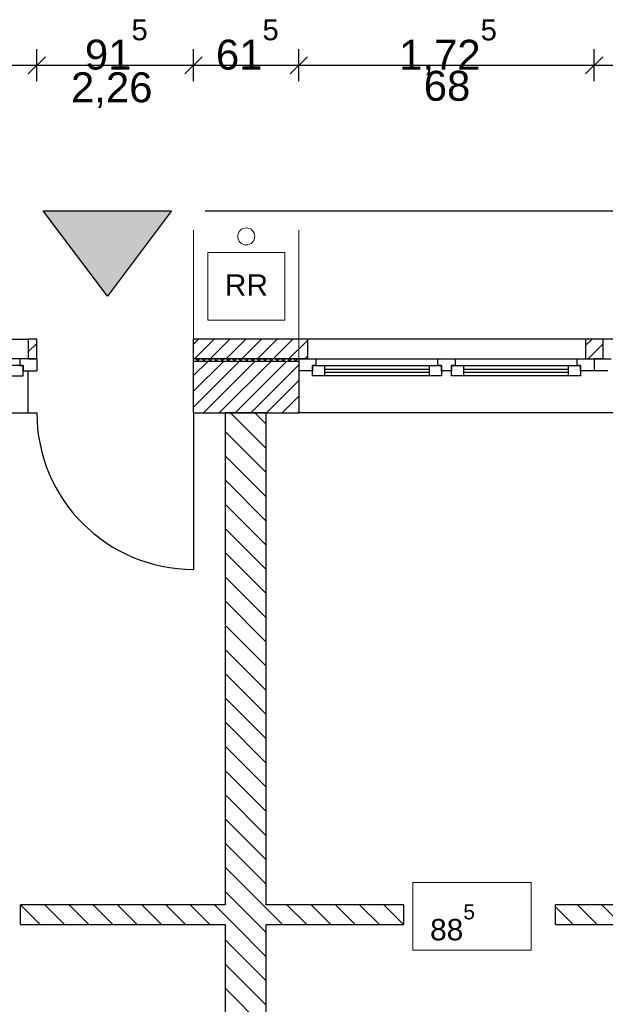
# Model space of a CAD drawing. Extents: x -73 to 183, y -4 to 85.
# Tile 39 of 98: x -27.72 to -24.3, y 37.74 to 43.49. Entities that reach past the tile are written whole.
import ezdxf

# ---------------------------------------------------------------- set-up
doc = ezdxf.new("R2010")
doc.units = 0
doc.header["$MEASUREMENT"] = 0
for name, pattern in [('Strichlinie', [0.005644, 0.002822, -0.002822]), ('Strichpunktlinie', [0.006703, 0.003528, -0.001764, 0, -0.001411]), ('Wipeout_Contour', [1, 0, -1])]:
    doc.linetypes.add(name, pattern=pattern)
for name, color, linetype in [('0._EG_2_0', 7, 'Continuous'), ('0._EG_2_A_1 Sanitär', 7, 'Continuous'), ('0._EG_2_P_BM_AUSSEN', 7, 'Continuous'), ('0._EG_2_P_ZE_ACHSEN', 7, 'Continuous'), ('0._EG_2_P_ZE_SYMBOL', 7, 'Continuous'), ('0._EG_2_P_ZE_TEXT', 7, 'Continuous'), ('0._EG_2_R_NT_DACH', 7, 'Continuous'), ('0._EG_2_R_NT_INNENWAND', 7, 'Continuous'), ('0._EG_2_R_NT_TREPPE', 7, 'Continuous'), ('0._EG_2_R_TR_AUSSENWAND', 7, 'Continuous'), ('0._EG_2_R_TR_INNENWAND', 7, 'Continuous')]:
    doc.layers.add(name, color=color, linetype=linetype)
doc.styles.add('ERSTELLTER_STIL_1', font='ARIAL.TTF')
pattern_1 = [(45, (0, 0), (-0.04596194, 0.04596194), [])]
pattern_2 = [(135, (0, 0), (0.07071068, 0.07071068), [])]

# ---------------------------------------------------------------- blocks, each defined once
blk = doc.blocks.new('*X2', base_point=(-44.6515, -8.996))
at = {"layer": '0._EG_2_R_TR_AUSSENWAND', "linetype": 'Continuous', "ltscale": 1000}
for p, q in [((-26.702, 41.5088), (-26.7037, 41.5081)), ((-26.7002, 41.5092), (-26.702, 41.5088)), ((-26.6983, 41.5095), (-26.7002, 41.5092)), ((-26.6964, 41.5096), (-26.6983, 41.5095)), ((-26.6945, 41.5095), (-26.6964, 41.5096)), ((-26.6927, 41.5092), (-26.6945, 41.5095)), ((-26.6909, 41.5088), (-26.6927, 41.5092)), ((-26.6891, 41.5081), (-26.6909, 41.5088)), ((-26.6874, 41.5072), (-26.6891, 41.5081)), ((-26.6859, 41.5062), (-26.6874, 41.5072)), ((-26.6844, 41.505), (-26.6859, 41.5062)), ((-26.6831, 41.5037), (-26.6844, 41.505)), ((-26.6819, 41.5022), (-26.6831, 41.5037)), ((-26.6809, 41.5006), (-26.6819, 41.5022)), ((-26.6801, 41.4989), (-26.6809, 41.5006)), ((-26.6794, 41.4972), (-26.6801, 41.4989)), ((-26.6789, 41.4953), (-26.6794, 41.4972)), ((-26.6789, 41.495), (-26.6789, 41.4953)), ((-26.6782, 41.4953), (-26.6783, 41.495)), ((-26.6777, 41.4972), (-26.6782, 41.4953)), ((-26.6771, 41.4989), (-26.6777, 41.4972)), ((-26.6762, 41.5006), (-26.6771, 41.4989)), ((-26.6752, 41.5022), (-26.6762, 41.5006)), ((-26.6741, 41.5037), (-26.6752, 41.5022)), ((-26.6727, 41.505), (-26.6741, 41.5037)), ((-26.6713, 41.5062), (-26.6727, 41.505)), ((-26.6697, 41.5072), (-26.6713, 41.5062)), ((-26.668, 41.5081), (-26.6697, 41.5072)), ((-26.6663, 41.5088), (-26.668, 41.5081)), ((-26.6645, 41.5092), (-26.6663, 41.5088)), ((-26.6626, 41.5095), (-26.6645, 41.5092)), ((-26.6607, 41.5096), (-26.6626, 41.5095)), ((-26.6588, 41.5095), (-26.6607, 41.5096)), ((-26.657, 41.5092), (-26.6588, 41.5095)), ((-26.6552, 41.5088), (-26.657, 41.5092)), ((-26.6534, 41.5081), (-26.6552, 41.5088)), ((-26.6517, 41.5072), (-26.6534, 41.5081)), ((-26.6502, 41.5062), (-26.6517, 41.5072)), ((-26.6487, 41.505), (-26.6502, 41.5062)), ((-26.6474, 41.5037), (-26.6487, 41.505)), ((-26.6462, 41.5022), (-26.6474, 41.5037)), ((-26.6452, 41.5006), (-26.6462, 41.5022)), ((-26.6443, 41.4989), (-26.6452, 41.5006)), ((-26.6437, 41.4972), (-26.6443, 41.4989)), ((-26.6432, 41.4953), (-26.6437, 41.4972)), ((-26.6432, 41.495), (-26.6432, 41.4953)), ((-26.6425, 41.4953), (-26.6426, 41.495)), ((-26.642, 41.4972), (-26.6425, 41.4953)), ((-26.6414, 41.4989), (-26.642, 41.4972)), ((-26.6405, 41.5006), (-26.6414, 41.4989)), ((-26.6395, 41.5022), (-26.6405, 41.5006)), ((-26.6383, 41.5037), (-26.6395, 41.5022)), ((-26.637, 41.505), (-26.6383, 41.5037)), ((-26.6356, 41.5062), (-26.637, 41.505)), ((-26.634, 41.5072), (-26.6356, 41.5062)), ((-26.6323, 41.5081), (-26.634, 41.5072)), ((-26.6306, 41.5088), (-26.6323, 41.5081)), ((-26.6287, 41.5092), (-26.6306, 41.5088)), ((-26.6269, 41.5095), (-26.6287, 41.5092)), ((-26.625, 41.5096), (-26.6269, 41.5095)), ((-26.6231, 41.5095), (-26.625, 41.5096)), ((-26.6213, 41.5092), (-26.6231, 41.5095)), ((-26.6194, 41.5088), (-26.6213, 41.5092)), ((-26.6177, 41.5081), (-26.6194, 41.5088)), ((-26.616, 41.5072), (-26.6177, 41.5081)), ((-26.6144, 41.5062), (-26.616, 41.5072)), ((-26.613, 41.505), (-26.6144, 41.5062)), ((-26.6117, 41.5037), (-26.613, 41.505)), ((-26.6105, 41.5022), (-26.6117, 41.5037)), ((-26.6095, 41.5006), (-26.6105, 41.5022)), ((-26.6086, 41.4989), (-26.6095, 41.5006)), ((-26.608, 41.4972), (-26.6086, 41.4989)), ((-26.6075, 41.4953), (-26.608, 41.4972)), ((-26.6074, 41.495), (-26.6075, 41.4953)), ((-26.6063, 41.4972), (-26.6068, 41.4953)), ((-26.6068, 41.4953), (-26.6068, 41.495)), ((-26.6057, 41.4989), (-26.6063, 41.4972)), ((-26.6048, 41.5006), (-26.6057, 41.4989)), ((-26.6038, 41.5022), (-26.6048, 41.5006)), ((-26.6026, 41.5037), (-26.6038, 41.5022)), ((-26.6013, 41.505), (-26.6026, 41.5037)), ((-26.5998, 41.5062), (-26.6013, 41.505)), ((-26.5983, 41.5072), (-26.5998, 41.5062)), ((-26.5966, 41.5081), (-26.5983, 41.5072)), ((-26.5948, 41.5088), (-26.5966, 41.5081)), ((-26.593, 41.5092), (-26.5948, 41.5088)), ((-26.5912, 41.5095), (-26.593, 41.5092)), ((-26.5893, 41.5096), (-26.5912, 41.5095)), ((-26.5874, 41.5095), (-26.5893, 41.5096)), ((-26.5855, 41.5092), (-26.5874, 41.5095)), ((-26.5837, 41.5088), (-26.5855, 41.5092)), ((-26.582, 41.5081), (-26.5837, 41.5088)), ((-26.5803, 41.5072), (-26.582, 41.5081)), ((-26.5787, 41.5062), (-26.5803, 41.5072)), ((-26.5773, 41.505), (-26.5787, 41.5062)), ((-26.5759, 41.5037), (-26.5773, 41.505)), ((-26.5748, 41.5022), (-26.5759, 41.5037)), ((-26.5738, 41.5006), (-26.5748, 41.5022)), ((-26.5729, 41.4989), (-26.5738, 41.5006)), ((-26.5723, 41.4972), (-26.5729, 41.4989)), ((-26.5718, 41.4953), (-26.5723, 41.4972)), ((-26.5717, 41.495), (-26.5718, 41.4953)), ((-26.5706, 41.4972), (-26.5711, 41.4953)), ((-26.5711, 41.4953), (-26.5711, 41.495)), ((-26.5699, 41.4989), (-26.5706, 41.4972)), ((-26.5691, 41.5006), (-26.5699, 41.4989)), ((-26.5681, 41.5022), (-26.5691, 41.5006)), ((-26.5669, 41.5037), (-26.5681, 41.5022)), ((-26.5656, 41.505), (-26.5669, 41.5037)), ((-26.5641, 41.5062), (-26.5656, 41.505)), ((-26.5626, 41.5072), (-26.5641, 41.5062)), ((-26.5609, 41.5081), (-26.5626, 41.5072)), ((-26.5591, 41.5088), (-26.5609, 41.5081)), ((-26.5573, 41.5092), (-26.5591, 41.5088)), ((-26.5555, 41.5095), (-26.5573, 41.5092)), ((-26.5536, 41.5096), (-26.5555, 41.5095)), ((-26.5517, 41.5095), (-26.5536, 41.5096)), ((-26.5498, 41.5092), (-26.5517, 41.5095)), ((-26.548, 41.5088), (-26.5498, 41.5092)), ((-26.5463, 41.5081), (-26.548, 41.5088)), ((-26.5446, 41.5072), (-26.5463, 41.5081)), ((-26.543, 41.5062), (-26.5446, 41.5072)), ((-26.5416, 41.505), (-26.543, 41.5062)), ((-26.5402, 41.5037), (-26.5416, 41.505)), ((-26.5391, 41.5022), (-26.5402, 41.5037)), ((-26.538, 41.5006), (-26.5391, 41.5022)), ((-26.5372, 41.4989), (-26.538, 41.5006)), ((-26.5365, 41.4972), (-26.5372, 41.4989)), ((-26.5361, 41.4953), (-26.5365, 41.4972)), ((-26.536, 41.495), (-26.5361, 41.4953)), ((-26.5349, 41.4972), (-26.5354, 41.4953)), ((-26.5354, 41.4953), (-26.5354, 41.495)), ((-26.5342, 41.4989), (-26.5349, 41.4972)), ((-26.5334, 41.5006), (-26.5342, 41.4989)), ((-26.5324, 41.5022), (-26.5334, 41.5006)), ((-26.5312, 41.5037), (-26.5324, 41.5022)), ((-26.5299, 41.505), (-26.5312, 41.5037)), ((-26.5284, 41.5062), (-26.5299, 41.505)), ((-26.5268, 41.5072), (-26.5284, 41.5062)), ((-26.5252, 41.5081), (-26.5268, 41.5072)), ((-26.5234, 41.5088), (-26.5252, 41.5081)), ((-26.5216, 41.5092), (-26.5234, 41.5088)), ((-26.5197, 41.5095), (-26.5216, 41.5092)), ((-26.5179, 41.5096), (-26.5197, 41.5095)), ((-26.516, 41.5095), (-26.5179, 41.5096)), ((-26.5141, 41.5092), (-26.516, 41.5095)), ((-26.5123, 41.5088), (-26.5141, 41.5092)), ((-26.5105, 41.5081), (-26.5123, 41.5088)), ((-26.5089, 41.5072), (-26.5105, 41.5081)), ((-26.5073, 41.5062), (-26.5089, 41.5072)), ((-26.5058, 41.505), (-26.5073, 41.5062)), ((-26.5045, 41.5037), (-26.5058, 41.505)), ((-26.5033, 41.5022), (-26.5045, 41.5037)), ((-26.5023, 41.5006), (-26.5033, 41.5022)), ((-26.5015, 41.4989), (-26.5023, 41.5006)), ((-26.5008, 41.4972), (-26.5015, 41.4989)), ((-26.5004, 41.4953), (-26.5008, 41.4972)), ((-26.5003, 41.495), (-26.5004, 41.4953)), ((-26.4996, 41.4953), (-26.4997, 41.495)), ((-26.4992, 41.4972), (-26.4996, 41.4953)), ((-26.4985, 41.4989), (-26.4992, 41.4972)), ((-26.4977, 41.5006), (-26.4985, 41.4989)), ((-26.4967, 41.5022), (-26.4977, 41.5006)), ((-26.4955, 41.5037), (-26.4967, 41.5022)), ((-26.4942, 41.505), (-26.4955, 41.5037)), ((-26.4927, 41.5062), (-26.4942, 41.505)), ((-26.4911, 41.5072), (-26.4927, 41.5062)), ((-26.4895, 41.5081), (-26.4911, 41.5072)), ((-26.4877, 41.5088), (-26.4895, 41.5081)), ((-26.4859, 41.5092), (-26.4877, 41.5088)), ((-26.484, 41.5095), (-26.4859, 41.5092)), ((-26.4821, 41.5096), (-26.484, 41.5095)), ((-26.4803, 41.5095), (-26.4821, 41.5096)), ((-26.4784, 41.5092), (-26.4803, 41.5095)), ((-26.4766, 41.5088), (-26.4784, 41.5092)), ((-26.4748, 41.5081), (-26.4766, 41.5088)), ((-26.4732, 41.5072), (-26.4748, 41.5081)), ((-26.4716, 41.5062), (-26.4732, 41.5072)), ((-26.4701, 41.505), (-26.4716, 41.5062)), ((-26.4688, 41.5037), (-26.4701, 41.505)), ((-26.4676, 41.5022), (-26.4688, 41.5037)), ((-26.4666, 41.5006), (-26.4676, 41.5022)), ((-26.4658, 41.4989), (-26.4666, 41.5006)), ((-26.4651, 41.4972), (-26.4658, 41.4989)), ((-26.4646, 41.4953), (-26.4651, 41.4972)), ((-26.4646, 41.495), (-26.4646, 41.4953)), ((-26.4639, 41.4953), (-26.464, 41.495)), ((-26.4635, 41.4972), (-26.4639, 41.4953)), ((-26.4628, 41.4989), (-26.4635, 41.4972)), ((-26.462, 41.5006), (-26.4628, 41.4989)), ((-26.4609, 41.5022), (-26.462, 41.5006)), ((-26.4598, 41.5037), (-26.4609, 41.5022)), ((-26.4584, 41.505), (-26.4598, 41.5037)), ((-26.457, 41.5062), (-26.4584, 41.505)), ((-26.4554, 41.5072), (-26.457, 41.5062)), ((-26.4537, 41.5081), (-26.4554, 41.5072)), ((-26.452, 41.5088), (-26.4537, 41.5081)), ((-26.4502, 41.5092), (-26.452, 41.5088)), ((-26.4483, 41.5095), (-26.4502, 41.5092)), ((-26.4464, 41.5096), (-26.4483, 41.5095)), ((-26.4445, 41.5095), (-26.4464, 41.5096)), ((-26.4427, 41.5092), (-26.4445, 41.5095)), ((-26.4409, 41.5088), (-26.4427, 41.5092)), ((-26.4391, 41.5081), (-26.4409, 41.5088)), ((-26.4374, 41.5072), (-26.4391, 41.5081)), ((-26.4359, 41.5062), (-26.4374, 41.5072)), ((-26.4344, 41.505), (-26.4359, 41.5062)), ((-26.4331, 41.5037), (-26.4344, 41.505)), ((-26.4319, 41.5022), (-26.4331, 41.5037)), ((-26.4309, 41.5006), (-26.4319, 41.5022)), ((-26.4301, 41.4989), (-26.4309, 41.5006)), ((-26.4294, 41.4972), (-26.4301, 41.4989)), ((-26.4289, 41.4953), (-26.4294, 41.4972)), ((-26.4289, 41.495), (-26.4289, 41.4953)), ((-26.4282, 41.4953), (-26.4283, 41.495)), ((-26.4277, 41.4972), (-26.4282, 41.4953)), ((-26.4271, 41.4989), (-26.4277, 41.4972)), ((-26.4262, 41.5006), (-26.4271, 41.4989)), ((-26.4252, 41.5022), (-26.4262, 41.5006)), ((-26.4241, 41.5037), (-26.4252, 41.5022)), ((-26.4227, 41.505), (-26.4241, 41.5037)), ((-26.4213, 41.5062), (-26.4227, 41.505)), ((-26.4197, 41.5072), (-26.4213, 41.5062)), ((-26.418, 41.5081), (-26.4197, 41.5072)), ((-26.4163, 41.5088), (-26.418, 41.5081)), ((-26.4145, 41.5092), (-26.4163, 41.5088)), ((-26.4126, 41.5095), (-26.4145, 41.5092)), ((-26.4107, 41.5096), (-26.4126, 41.5095)), ((-26.4088, 41.5095), (-26.4107, 41.5096)), ((-26.407, 41.5092), (-26.4088, 41.5095)), ((-26.4052, 41.5088), (-26.407, 41.5092)), ((-26.4034, 41.5081), (-26.4052, 41.5088)), ((-26.4017, 41.5072), (-26.4034, 41.5081)), ((-26.4002, 41.5062), (-26.4017, 41.5072)), ((-26.3987, 41.505), (-26.4002, 41.5062)), ((-26.3974, 41.5037), (-26.3987, 41.505)), ((-26.3962, 41.5022), (-26.3974, 41.5037)), ((-26.3952, 41.5006), (-26.3962, 41.5022)), ((-26.3943, 41.4989), (-26.3952, 41.5006)), ((-26.3937, 41.4972), (-26.3943, 41.4989)), ((-26.3932, 41.4953), (-26.3937, 41.4972)), ((-26.3932, 41.495), (-26.3932, 41.4953)), ((-26.3925, 41.4953), (-26.3926, 41.495)), ((-26.392, 41.4972), (-26.3925, 41.4953)), ((-26.3914, 41.4989), (-26.392, 41.4972)), ((-26.3905, 41.5006), (-26.3914, 41.4989)), ((-26.3895, 41.5022), (-26.3905, 41.5006)), ((-26.3883, 41.5037), (-26.3895, 41.5022)), ((-26.387, 41.505), (-26.3883, 41.5037)), ((-26.3856, 41.5062), (-26.387, 41.505)), ((-26.384, 41.5072), (-26.3856, 41.5062)), ((-26.3823, 41.5081), (-26.384, 41.5072)), ((-26.3806, 41.5088), (-26.3823, 41.5081)), ((-26.3787, 41.5092), (-26.3806, 41.5088)), ((-26.3769, 41.5095), (-26.3787, 41.5092)), ((-26.375, 41.5096), (-26.3769, 41.5095)), ((-26.3731, 41.5095), (-26.375, 41.5096)), ((-26.3713, 41.5092), (-26.3731, 41.5095)), ((-26.3694, 41.5088), (-26.3713, 41.5092)), ((-26.3677, 41.5081), (-26.3694, 41.5088)), ((-26.366, 41.5072), (-26.3677, 41.5081)), ((-26.3644, 41.5062), (-26.366, 41.5072)), ((-26.363, 41.505), (-26.3644, 41.5062)), ((-26.3617, 41.5037), (-26.363, 41.505)), ((-26.3605, 41.5022), (-26.3617, 41.5037)), ((-26.3595, 41.5006), (-26.3605, 41.5022)), ((-26.3586, 41.4989), (-26.3595, 41.5006)), ((-26.358, 41.4972), (-26.3586, 41.4989)), ((-26.3575, 41.4953), (-26.358, 41.4972)), ((-26.3574, 41.495), (-26.3575, 41.4953)), ((-26.3563, 41.4972), (-26.3568, 41.4953)), ((-26.3568, 41.4953), (-26.3568, 41.495)), ((-26.3557, 41.4989), (-26.3563, 41.4972)), ((-26.3548, 41.5006), (-26.3557, 41.4989)), ((-26.3538, 41.5022), (-26.3548, 41.5006)), ((-26.3526, 41.5037), (-26.3538, 41.5022)), ((-26.3513, 41.505), (-26.3526, 41.5037)), ((-26.3498, 41.5062), (-26.3513, 41.505)), ((-26.3483, 41.5072), (-26.3498, 41.5062)), ((-26.3466, 41.5081), (-26.3483, 41.5072)), ((-26.3448, 41.5088), (-26.3466, 41.5081)), ((-26.343, 41.5092), (-26.3448, 41.5088)), ((-26.3412, 41.5095), (-26.343, 41.5092)), ((-26.3393, 41.5096), (-26.3412, 41.5095)), ((-26.3374, 41.5095), (-26.3393, 41.5096)), ((-26.3355, 41.5092), (-26.3374, 41.5095)), ((-26.3337, 41.5088), (-26.3355, 41.5092)), ((-26.332, 41.5081), (-26.3337, 41.5088)), ((-26.3303, 41.5072), (-26.332, 41.5081)), ((-26.3287, 41.5062), (-26.3303, 41.5072)), ((-26.3273, 41.505), (-26.3287, 41.5062)), ((-26.3259, 41.5037), (-26.3273, 41.505)), ((-26.3248, 41.5022), (-26.3259, 41.5037)), ((-26.3238, 41.5006), (-26.3248, 41.5022)), ((-26.3229, 41.4989), (-26.3238, 41.5006)), ((-26.3223, 41.4972), (-26.3229, 41.4989)), ((-26.3218, 41.4953), (-26.3223, 41.4972)), ((-26.3217, 41.495), (-26.3218, 41.4953)), ((-26.3206, 41.4972), (-26.3211, 41.4953)), ((-26.3211, 41.4953), (-26.3211, 41.495)), ((-26.3199, 41.4989), (-26.3206, 41.4972)), ((-26.3191, 41.5006), (-26.3199, 41.4989)), ((-26.3181, 41.5022), (-26.3191, 41.5006)), ((-26.3169, 41.5037), (-26.3181, 41.5022)), ((-26.3156, 41.505), (-26.3169, 41.5037)), ((-26.3141, 41.5062), (-26.3156, 41.505)), ((-26.3126, 41.5072), (-26.3141, 41.5062)), ((-26.3109, 41.5081), (-26.3126, 41.5072)), ((-26.3091, 41.5088), (-26.3109, 41.5081)), ((-26.3073, 41.5092), (-26.3091, 41.5088)), ((-26.3055, 41.5095), (-26.3073, 41.5092)), ((-26.3036, 41.5096), (-26.3055, 41.5095)), ((-26.3017, 41.5095), (-26.3036, 41.5096)), ((-26.2998, 41.5092), (-26.3017, 41.5095)), ((-26.298, 41.5088), (-26.2998, 41.5092)), ((-26.2963, 41.5081), (-26.298, 41.5088)), ((-26.2946, 41.5072), (-26.2963, 41.5081)), ((-26.293, 41.5062), (-26.2946, 41.5072)), ((-26.2916, 41.505), (-26.293, 41.5062)), ((-26.2902, 41.5037), (-26.2916, 41.505)), ((-26.2891, 41.5022), (-26.2902, 41.5037)), ((-26.288, 41.5006), (-26.2891, 41.5022)), ((-26.2872, 41.4989), (-26.288, 41.5006)), ((-26.2865, 41.4972), (-26.2872, 41.4989)), ((-26.2861, 41.4953), (-26.2865, 41.4972)), ((-26.286, 41.495), (-26.2861, 41.4953)), ((-26.2849, 41.4972), (-26.2854, 41.4953)), ((-26.2854, 41.4953), (-26.2854, 41.495)), ((-26.2842, 41.4989), (-26.2849, 41.4972)), ((-26.2834, 41.5006), (-26.2842, 41.4989)), ((-26.2824, 41.5022), (-26.2834, 41.5006)), ((-26.2812, 41.5037), (-26.2824, 41.5022)), ((-26.2799, 41.505), (-26.2812, 41.5037)), ((-26.2784, 41.5062), (-26.2799, 41.505)), ((-26.2768, 41.5072), (-26.2784, 41.5062)), ((-26.2752, 41.5081), (-26.2768, 41.5072)), ((-26.2734, 41.5088), (-26.2752, 41.5081)), ((-26.2716, 41.5092), (-26.2734, 41.5088)), ((-26.2697, 41.5095), (-26.2716, 41.5092)), ((-26.2679, 41.5096), (-26.2697, 41.5095)), ((-26.266, 41.5095), (-26.2679, 41.5096)), ((-26.2641, 41.5092), (-26.266, 41.5095)), ((-26.2623, 41.5088), (-26.2641, 41.5092)), ((-26.2605, 41.5081), (-26.2623, 41.5088)), ((-26.2589, 41.5072), (-26.2605, 41.5081)), ((-26.2573, 41.5062), (-26.2589, 41.5072)), ((-26.2558, 41.505), (-26.2573, 41.5062)), ((-26.2545, 41.5037), (-26.2558, 41.505)), ((-26.2533, 41.5022), (-26.2545, 41.5037)), ((-26.2523, 41.5006), (-26.2533, 41.5022)), ((-26.2515, 41.4989), (-26.2523, 41.5006)), ((-26.2508, 41.4972), (-26.2515, 41.4989)), ((-26.2504, 41.4953), (-26.2508, 41.4972)), ((-26.2503, 41.495), (-26.2504, 41.4953)), ((-26.2496, 41.4953), (-26.2497, 41.495)), ((-26.2492, 41.4972), (-26.2496, 41.4953)), ((-26.2485, 41.4989), (-26.2492, 41.4972)), ((-26.2477, 41.5006), (-26.2485, 41.4989)), ((-26.2467, 41.5022), (-26.2477, 41.5006)), ((-26.2455, 41.5037), (-26.2467, 41.5022)), ((-26.2442, 41.505), (-26.2455, 41.5037)), ((-26.2427, 41.5062), (-26.2442, 41.505)), ((-26.2411, 41.5072), (-26.2427, 41.5062)), ((-26.2395, 41.5081), (-26.2411, 41.5072)), ((-26.2377, 41.5088), (-26.2395, 41.5081)), ((-26.2359, 41.5092), (-26.2377, 41.5088)), ((-26.234, 41.5095), (-26.2359, 41.5092)), ((-26.2321, 41.5096), (-26.234, 41.5095)), ((-26.2303, 41.5095), (-26.2321, 41.5096)), ((-26.2284, 41.5092), (-26.2303, 41.5095)), ((-26.2266, 41.5088), (-26.2284, 41.5092)), ((-26.2248, 41.5081), (-26.2266, 41.5088)), ((-26.2232, 41.5072), (-26.2248, 41.5081)), ((-26.2216, 41.5062), (-26.2232, 41.5072)), ((-26.2201, 41.505), (-26.2216, 41.5062)), ((-26.2188, 41.5037), (-26.2201, 41.505)), ((-26.2176, 41.5022), (-26.2188, 41.5037)), ((-26.2166, 41.5006), (-26.2176, 41.5022)), ((-26.2158, 41.4989), (-26.2166, 41.5006)), ((-26.2151, 41.4972), (-26.2158, 41.4989)), ((-26.2146, 41.4953), (-26.2151, 41.4972)), ((-26.2146, 41.495), (-26.2146, 41.4953)), ((-26.2139, 41.4953), (-26.214, 41.495)), ((-26.2135, 41.4972), (-26.2139, 41.4953)), ((-26.2128, 41.4989), (-26.2135, 41.4972)), ((-26.212, 41.5006), (-26.2128, 41.4989)), ((-26.2109, 41.5022), (-26.212, 41.5006)), ((-26.2098, 41.5037), (-26.2109, 41.5022)), ((-26.2084, 41.505), (-26.2098, 41.5037)), ((-26.207, 41.5062), (-26.2084, 41.505)), ((-26.2054, 41.5072), (-26.207, 41.5062)), ((-26.2037, 41.5081), (-26.2054, 41.5072)), ((-26.202, 41.5088), (-26.2037, 41.5081)), ((-26.2002, 41.5092), (-26.202, 41.5088)), ((-26.1983, 41.5095), (-26.2002, 41.5092)), ((-26.1964, 41.5096), (-26.1983, 41.5095)), ((-26.1945, 41.5095), (-26.1964, 41.5096)), ((-26.1927, 41.5092), (-26.1945, 41.5095)), ((-26.1909, 41.5088), (-26.1927, 41.5092)), ((-26.1891, 41.5081), (-26.1909, 41.5088)), ((-26.1874, 41.5072), (-26.1891, 41.5081)), ((-26.1859, 41.5062), (-26.1874, 41.5072)), ((-26.1844, 41.505), (-26.1859, 41.5062)), ((-26.1831, 41.5037), (-26.1844, 41.505)), ((-26.1819, 41.5022), (-26.1831, 41.5037)), ((-26.1809, 41.5006), (-26.1819, 41.5022)), ((-26.1801, 41.4989), (-26.1809, 41.5006)), ((-26.1794, 41.4972), (-26.1801, 41.4989)), ((-26.1789, 41.4953), (-26.1794, 41.4972)), ((-26.1789, 41.495), (-26.1789, 41.4953)), ((-26.1782, 41.4953), (-26.1783, 41.495)), ((-26.1777, 41.4972), (-26.1782, 41.4953)), ((-26.1771, 41.4989), (-26.1777, 41.4972)), ((-26.1762, 41.5006), (-26.1771, 41.4989)), ((-26.1752, 41.5022), (-26.1762, 41.5006)), ((-26.1741, 41.5037), (-26.1752, 41.5022)), ((-26.1727, 41.505), (-26.1741, 41.5037)), ((-26.1713, 41.5062), (-26.1727, 41.505)), ((-26.1697, 41.5072), (-26.1713, 41.5062)), ((-26.168, 41.5081), (-26.1697, 41.5072)), ((-26.1663, 41.5088), (-26.168, 41.5081)), ((-26.1645, 41.5092), (-26.1663, 41.5088)), ((-26.1626, 41.5095), (-26.1645, 41.5092)), ((-26.1607, 41.5096), (-26.1626, 41.5095)), ((-26.1588, 41.5095), (-26.1607, 41.5096)), ((-26.157, 41.5092), (-26.1588, 41.5095)), ((-26.1552, 41.5088), (-26.157, 41.5092)), ((-26.1534, 41.5081), (-26.1552, 41.5088)), ((-26.1517, 41.5072), (-26.1534, 41.5081)), ((-26.1502, 41.5062), (-26.1517, 41.5072)), ((-26.1487, 41.505), (-26.1502, 41.5062)), ((-26.1474, 41.5037), (-26.1487, 41.505)), ((-26.1462, 41.5022), (-26.1474, 41.5037)), ((-26.1452, 41.5006), (-26.1462, 41.5022)), ((-26.1443, 41.4989), (-26.1452, 41.5006)), ((-26.1437, 41.4972), (-26.1443, 41.4989)), ((-26.1432, 41.4953), (-26.1437, 41.4972)), ((-26.1432, 41.495), (-26.1432, 41.4953)), ((-26.1425, 41.4953), (-26.1426, 41.495)), ((-26.142, 41.4972), (-26.1425, 41.4953)), ((-26.1414, 41.4989), (-26.142, 41.4972)), ((-26.1405, 41.5006), (-26.1414, 41.4989)), ((-26.1395, 41.5022), (-26.1405, 41.5006)), ((-26.1383, 41.5037), (-26.1395, 41.5022)), ((-26.137, 41.505), (-26.1383, 41.5037)), ((-26.1356, 41.5062), (-26.137, 41.505)), ((-26.134, 41.5072), (-26.1356, 41.5062)), ((-26.1323, 41.5081), (-26.134, 41.5072)), ((-26.1306, 41.5088), (-26.1323, 41.5081)), ((-26.1287, 41.5092), (-26.1306, 41.5088)), ((-26.1269, 41.5095), (-26.1287, 41.5092)), ((-26.125, 41.5096), (-26.1269, 41.5095)), ((-26.1231, 41.5095), (-26.125, 41.5096)), ((-26.1213, 41.5092), (-26.1231, 41.5095)), ((-26.1194, 41.5088), (-26.1213, 41.5092)), ((-26.1177, 41.5081), (-26.1194, 41.5088)), ((-26.116, 41.5072), (-26.1177, 41.5081)), ((-26.1144, 41.5062), (-26.116, 41.5072)), ((-26.113, 41.505), (-26.1144, 41.5062)), ((-26.1117, 41.5037), (-26.113, 41.505)), ((-26.1105, 41.5022), (-26.1117, 41.5037)), ((-26.1095, 41.5006), (-26.1105, 41.5022)), ((-26.1086, 41.4989), (-26.1095, 41.5006)), ((-26.108, 41.4972), (-26.1086, 41.4989)), ((-26.1075, 41.4953), (-26.108, 41.4972)), ((-26.1074, 41.495), (-26.1075, 41.4953)), ((-26.1063, 41.4972), (-26.1068, 41.4953)), ((-26.1068, 41.4953), (-26.1068, 41.495)), ((-26.1057, 41.4989), (-26.1063, 41.4972)), ((-26.1048, 41.5006), (-26.1057, 41.4989)), ((-26.1038, 41.5022), (-26.1048, 41.5006)), ((-26.1026, 41.5037), (-26.1038, 41.5022)), ((-26.1013, 41.505), (-26.1026, 41.5037)), ((-26.0998, 41.5062), (-26.1013, 41.505)), ((-26.0983, 41.5072), (-26.0998, 41.5062)), ((-26.0966, 41.5081), (-26.0983, 41.5072)), ((-26.0948, 41.5088), (-26.0966, 41.5081)), ((-26.093, 41.5092), (-26.0948, 41.5088)), ((-26.0912, 41.5095), (-26.093, 41.5092)), ((-26.0893, 41.5096), (-26.0912, 41.5095)), ((-26.0887, 41.5096), (-26.0893, 41.5096))]:
    blk.add_line(p, q, dxfattribs=at)

msp = doc.modelspace()

# ---------------------------------------------------------------- hatches: boundary and pattern name
at = {"layer": '0._EG_2_P_ZE_SYMBOL', "linetype": 'Continuous', "ltscale": 1000}
msp.add_hatch(color=256, dxfattribs=at).paths.add_polyline_path([(-26.8314, 42.375), (-27.5814, 42.375), (-27.2064, 41.875)], flags=0)
at = {"layer": '0._EG_2_R_NT_INNENWAND', "linetype": 'Continuous', "ltscale": 1000}
h = msp.add_hatch(dxfattribs=at)
h.set_pattern_fill('MW_Porenbeton_0002', color=256, style=0, pattern_type=2)
h.set_pattern_definition(pattern_2)
h.paths.add_polyline_path([(-27.7146, 38.32), (-27.7146, 38.205), (-25.4746, 38.205), (-25.4746, 38.32)], flags=0)
h = msp.add_hatch(dxfattribs=at)
h.set_pattern_fill('MW_Porenbeton_0002', color=256, style=0, pattern_type=2)
h.set_pattern_definition(pattern_2)
h.paths.add_polyline_path([(-24.5896, 38.32), (-24.5896, 38.205), (-19.4746, 38.205), (-19.4746, 38.32)], flags=0)
at = {"layer": '0._EG_2_R_TR_AUSSENWAND', "linetype": 'Continuous', "ltscale": 1000}
h = msp.add_hatch(dxfattribs=at)
h.set_pattern_fill('MW_Kalksandstein_0002', color=256, style=0, pattern_type=2)
h.set_pattern_definition(pattern_1)
h.paths.add_polyline_path([(-27.6687, 41.625), (-27.6687, 41.51), (-27.6187, 41.51), (-27.6187, 41.625)], flags=0)
h = msp.add_hatch(dxfattribs=at)
h.set_pattern_fill('MW_Kalksandstein_0002', color=256, style=0, pattern_type=2)
h.set_pattern_definition(pattern_1)
h.paths.add_polyline_path([(-26.0387, 41.625), (-26.7037, 41.625), (-26.7037, 41.51), (-26.0887, 41.51), (-26.0387, 41.51)], flags=0)
h = msp.add_hatch(dxfattribs=at)
h.set_pattern_fill('MW_Kalksandstein_0002', color=256, style=0, pattern_type=2)
h.set_pattern_definition(pattern_1)
h.paths.add_polyline_path([(-24.4137, 41.51), (-24.3637, 41.51), (-24.3137, 41.51), (-24.3137, 41.625), (-24.4137, 41.625)], flags=0)
h = msp.add_hatch(dxfattribs=at)
h.set_pattern_fill('MW_Kalksandstein_0002', color=256, style=0, pattern_type=2)
h.set_pattern_definition(pattern_1)
h.paths.add_polyline_path([(-26.7037, 41.31), (-26.7037, 41.195), (-26.0887, 41.195), (-26.0887, 41.44), (-26.0887, 41.495), (-26.7037, 41.495)], flags=0)
at = {"layer": '0._EG_2_R_TR_INNENWAND', "linetype": 'Continuous', "ltscale": 1000}
h = msp.add_hatch(dxfattribs=at)
h.set_pattern_fill('MW_Porenbeton_0002', color=256, style=0, pattern_type=2)
h.set_pattern_definition(pattern_2)
h.paths.add_polyline_path([(-26.2787, 41.195), (-26.5187, 41.195), (-26.5187, 38.32), (-26.2787, 38.32)], flags=0)
h = msp.add_hatch(dxfattribs=at)
h.set_pattern_fill('MW_Porenbeton_0002', color=256, style=0, pattern_type=2)
h.set_pattern_definition(pattern_2)
h.paths.add_polyline_path([(-26.2787, 38.205), (-26.5187, 38.205), (-26.5187, 35.135), (-26.2787, 35.135)], flags=0)

# ---------------------------------------------------------------- linework, layer by layer
at = {"layer": '0._EG_2_0', "linetype": 'Continuous', "ltscale": 1000}
for p, q in [((-27.6687, 41.625), (-27.6687, 41.51)), ((-27.6187, 41.51), (-27.6187, 41.625)), ((-26.7037, 41.51), (-26.7037, 41.625)), ((-26.0387, 41.625), (-26.0387, 41.51)), ((-24.4137, 41.625), (-24.4137, 41.51)), ((-24.3137, 41.625), (-24.3137, 41.51)), ((-27.6687, 41.51), (-27.6187, 41.51)), ((-26.7037, 41.495), (-26.7037, 41.51)), ((-26.7037, 41.31), (-26.7037, 41.495)), ((-26.0387, 41.51), (-26.0887, 41.51)), ((-26.0887, 41.51), (-26.0887, 41.495)), ((-26.0887, 41.495), (-26.0887, 41.44)), ((-24.4137, 41.51), (-24.3637, 41.51)), ((-24.3137, 41.51), (-24.3637, 41.51)), ((-26.0887, 41.44), (-26.0887, 41.195)), ((-26.7037, 41.195), (-26.7037, 41.31))]:
    msp.add_line(p, q, dxfattribs=at)
at = {"layer": '0._EG_2_A_1 Sanitär', "color": 5, "linetype": 'Continuous', "lineweight": 13, "ltscale": 1000}
msp.add_circle((-26.3957, 42.225), 0.05, dxfattribs=at)
at = {"layer": '0._EG_2_P_BM_AUSSEN', "linetype": 'Continuous', "ltscale": 1000}
for p, q in [((-27.6187, 43.1312), (-27.6187, 43.3187)), ((-26.7037, 43.1312), (-26.7037, 43.3187)), ((-26.7037, 43.1312), (-26.7037, 43.3187)), ((-26.0887, 43.1312), (-26.0887, 43.3187)), ((-24.3637, 43.1312), (-24.3637, 43.3187)), ((-27.5687, 43.275), (-27.6687, 43.175)), ((-26.6537, 43.275), (-26.7537, 43.175)), ((-26.7537, 43.175), (-26.6537, 43.275)), ((-26.0387, 43.275), (-26.1387, 43.175)), ((-24.3137, 43.275), (-24.4137, 43.175)), ((-30.2437, 43.225), (-27.6187, 43.225)), ((-27.6187, 43.225), (-26.7037, 43.225)), ((-26.7787, 43.225), (-26.7037, 43.225)), ((-26.7037, 43.225), (-26.0887, 43.225)), ((-26.7037, 43.225), (-26.6287, 43.225)), ((-26.0887, 43.225), (-24.3637, 43.225)), ((-24.3637, 43.225), (-21.6237, 43.225))]:
    msp.add_line(p, q, dxfattribs=at)
at = {"layer": '0._EG_2_P_ZE_ACHSEN', "color": 9, "linetype": 'Strichpunktlinie', "lineweight": 18, "ltscale": 1000}
msp.add_line((-26.7037, 42.2612), (-26.7037, 41.3121), dxfattribs=at)
at = {"layer": '0._EG_2_P_ZE_SYMBOL', "linetype": 'Continuous', "ltscale": 1000}
for p, q in [((-27.2064, 41.875), (-27.5814, 42.375)), ((-27.5814, 42.375), (-26.8314, 42.375)), ((-26.8314, 42.375), (-27.2064, 41.875))]:
    msp.add_line(p, q, dxfattribs=at)
at = {"layer": '0._EG_2_P_ZE_TEXT', "color": 255, "linetype": 'Continuous', "lineweight": 18, "ltscale": 1000}
for p, q in [((-26.1707, 42.1316), (-26.6207, 42.1316)), ((-26.6207, 42.1316), (-26.6207, 41.7351)), ((-26.1707, 41.7351), (-26.1707, 42.1316)), ((-26.6207, 41.7351), (-26.1707, 41.7351)), ((-24.7324, 38.4511), (-25.4221, 38.4511)), ((-25.4221, 38.4511), (-25.4221, 38.0547)), ((-24.7324, 38.0547), (-24.7324, 38.4511)), ((-25.4221, 38.0547), (-24.7324, 38.0547))]:
    msp.add_line(p, q, dxfattribs=at)
at = {"layer": '0._EG_2_R_NT_DACH', "linetype": 'Strichlinie', "ltscale": 1000}
msp.add_line((-32.2787, 42.375), (-14.5187, 42.375), dxfattribs=at)
at = {"layer": '0._EG_2_R_NT_INNENWAND', "linetype": 'Continuous', "ltscale": 1000}
for p, q in [((-26.5187, 38.32), (-27.7146, 38.32)), ((-27.7146, 38.205), (-27.7146, 38.32)), ((-25.4746, 38.32), (-26.2787, 38.32)), ((-25.4746, 38.205), (-25.4746, 38.32)), ((-20.5187, 38.32), (-24.5896, 38.32)), ((-24.5896, 38.205), (-24.5896, 38.32)), ((-27.7146, 38.205), (-26.5187, 38.205)), ((-26.2787, 38.205), (-25.4746, 38.205)), ((-24.5896, 38.205), (-20.5187, 38.205))]:
    msp.add_line(p, q, dxfattribs=at)
at = {"layer": '0._EG_2_R_TR_AUSSENWAND', "linetype": 'Continuous', "ltscale": 1000}
for p, q in [((-30.1937, 41.625), (-27.6687, 41.625)), ((-27.6187, 41.625), (-27.6687, 41.625)), ((-26.0387, 41.625), (-26.7037, 41.625)), ((-24.4137, 41.625), (-26.0387, 41.625)), ((-24.3137, 41.625), (-24.4137, 41.625)), ((-21.6737, 41.625), (-24.3137, 41.625)), ((-26.0887, 41.51), (-26.7037, 41.51)), ((-26.0887, 41.495), (-26.7037, 41.495)), ((-30.2437, 41.195), (-27.6187, 41.195)), ((-26.7037, 41.195), (-26.0887, 41.195)), ((-26.7037, 41.195), (-26.7037, 40.28)), ((-24.3637, 41.195), (-26.0887, 41.195)), ((-21.6237, 41.195), (-24.3637, 41.195))]:
    msp.add_line(p, q, dxfattribs=at)
msp.add_arc((-26.7037, 41.195), 0.915, 180, 270, dxfattribs=at)
at = {"layer": '0._EG_2_R_TR_INNENWAND', "linetype": 'Continuous', "ltscale": 1000}
for p, q in [((-26.5187, 41.195), (-26.5187, 38.32)), ((-26.2787, 41.195), (-26.5187, 41.195)), ((-26.2787, 38.32), (-26.2787, 41.195)), ((-26.5187, 38.205), (-26.5187, 35.44)), ((-26.2787, 35.135), (-26.2787, 38.205))]:
    msp.add_line(p, q, dxfattribs=at)

# ---------------------------------------------------------------- block references
at = {"layer": '0._EG_2_0', "linetype": 'Continuous', "ltscale": 1000}
msp.add_blockref('*X2', (-44.6515, -8.996), dxfattribs=at)

# ---------------------------------------------------------------- texts
at = {"layer": '0._EG_2_P_BM_AUSSEN', "linetype": 'Continuous', "char_height": 0.175, "attachment_point": 7, "style": 'ERSTELLTER_STIL_1'}
for s, insert in [('{91\\A1{\\H0.7x;\\S5^  ;}}', (-27.3378, 43.1971)), ('{61\\A1{\\H0.7x;\\S5^  ;}}', (-26.5728, 43.1971)), ('{1,72\\A1{\\H0.7x;\\S5^  ;}}', (-25.5028, 43.166)), ('{2,26}', (-27.4191, 42.976)), ('{68}', (-25.359, 43.015))]:
    msp.add_mtext(s, dxfattribs=dict(at, insert=insert))
at = {"layer": '0._EG_2_P_ZE_TEXT', "linetype": 'Continuous', "char_height": 0.125, "attachment_point": 1, "style": 'ERSTELLTER_STIL_1'}
for s, insert in [('{RR }', (-26.5207, 42.003)), ('{88\\A1{\\H0.7x;\\S5^  ;}}', (-25.3221, 38.3226))]:
    msp.add_mtext(s, dxfattribs=dict(at, insert=insert))

# ---------------------------------------------------------------- wipeouts: each hides what was drawn before it
at = {"color": 254, "linetype": 'Wipeout_Contour', "lineweight": 0, "ltscale": 195.084214}
msp.add_wipeout([(-25.2762, 41.51), (-25.2762, 41.47), (-25.9887, 41.47), (-25.9887, 41.51)], dxfattribs=at).dxf.layer = '0._EG_2_R_TR_AUSSENWAND'
at = {"color": 254, "linetype": 'Wipeout_Contour', "lineweight": 0, "ltscale": 193.396058}
msp.add_wipeout([(-24.4637, 41.51), (-24.4637, 41.47), (-25.1762, 41.47), (-25.1762, 41.51)], dxfattribs=at).dxf.layer = '0._EG_2_R_TR_AUSSENWAND'

# ---------------------------------------------------------------- next in the draw order: wipeouts: each hides what was drawn before it
at = {"color": 254, "linetype": 'Wipeout_Contour', "lineweight": 0, "ltscale": 298.728721}
msp.add_wipeout([(-27.6187, 41.51), (-27.7187, 41.51), (-27.7187, 41.47), (-27.6987, 41.47), (-27.6987, 41.44), (-27.6187, 41.44)], dxfattribs=at).dxf.layer = '0._EG_2_R_TR_AUSSENWAND'
at = {"color": 254, "linetype": 'Wipeout_Contour', "lineweight": 0, "ltscale": 293.994951}
msp.add_wipeout([(-26.0887, 41.51), (-25.9887, 41.51), (-25.9887, 41.47), (-26.0087, 41.47), (-26.0087, 41.44), (-26.0887, 41.44)], dxfattribs=at).dxf.layer = '0._EG_2_R_TR_AUSSENWAND'
at = {"color": 254, "linetype": 'Wipeout_Contour', "lineweight": 0, "ltscale": 291.163145}
msp.add_wipeout([(-25.2262, 41.51), (-25.1762, 41.51), (-25.1762, 41.47), (-25.1962, 41.47), (-25.1962, 41.44), (-25.2262, 41.44)], dxfattribs=at).dxf.layer = '0._EG_2_R_TR_AUSSENWAND'
at = {"color": 254, "linetype": 'Wipeout_Contour', "lineweight": 0, "ltscale": 288.608749}
msp.add_wipeout([(-24.3637, 41.51), (-24.2637, 41.51), (-24.2637, 41.47), (-24.2837, 41.47), (-24.2837, 41.44), (-24.3637, 41.44)], dxfattribs=at).dxf.layer = '0._EG_2_R_TR_AUSSENWAND'
at = {"color": 254, "linetype": 'Wipeout_Contour', "lineweight": 0, "ltscale": 194.98225}
msp.add_wipeout([(-25.3262, 41.47), (-25.3262, 41.45), (-25.9387, 41.45), (-25.9387, 41.47)], dxfattribs=at).dxf.layer = '0._EG_2_R_TR_AUSSENWAND'
at = {"color": 254, "linetype": 'Wipeout_Contour', "lineweight": 0, "ltscale": 193.293169}
msp.add_wipeout([(-24.5137, 41.47), (-24.5137, 41.45), (-25.1262, 41.45), (-25.1262, 41.47)], dxfattribs=at).dxf.layer = '0._EG_2_R_TR_AUSSENWAND'

# ---------------------------------------------------------------- next in the draw order: linework, layer by layer
at = {"layer": '0._EG_2_P_ZE_ACHSEN', "color": 9, "linetype": 'Strichpunktlinie', "lineweight": 18, "ltscale": 1000}
msp.add_line((-26.0887, 42.2612), (-26.0887, 41.3121), dxfattribs=at)
at = {"layer": '0._EG_2_R_NT_TREPPE', "linetype": 'Continuous', "ltscale": 1000}
msp.add_line((-27.6687, 41.195), (-27.6687, 41.44), dxfattribs=at)
at = {"layer": '0._EG_2_R_TR_AUSSENWAND', "linetype": 'Continuous', "ltscale": 1000}
for p, q in [((-27.7187, 41.51), (-30.1437, 41.51)), ((-27.6187, 41.51), (-27.7187, 41.51)), ((-27.6687, 41.51), (-27.6187, 41.51)), ((-27.6187, 41.51), (-27.6187, 41.495)), ((-27.6187, 41.495), (-27.6187, 41.44)), ((-26.0887, 41.51), (-25.9887, 41.51)), ((-26.0887, 41.51), (-26.0887, 41.495)), ((-26.0387, 41.51), (-26.0887, 41.51)), ((-26.0887, 41.495), (-26.0887, 41.44)), ((-24.3637, 41.51), (-24.2637, 41.51)), ((-24.3637, 41.51), (-24.3637, 41.495)), ((-24.3137, 41.51), (-24.3637, 41.51)), ((-24.3637, 41.495), (-24.3637, 41.44)), ((-24.2837, 41.44), (-24.3637, 41.44))]:
    msp.add_line(p, q, dxfattribs=at)

# ---------------------------------------------------------------- next in the draw order: wipeouts: each hides what was drawn before it
at = {"color": 254, "linetype": 'Wipeout_Contour', "lineweight": 0, "ltscale": 291.124577}
msp.add_wipeout([(-25.2262, 41.44), (-25.2562, 41.44), (-25.2562, 41.47), (-25.2762, 41.47), (-25.2762, 41.51), (-25.2262, 41.51)], dxfattribs=at).dxf.layer = '0._EG_2_R_TR_AUSSENWAND'
at = {"color": 254, "linetype": 'Wipeout_Contour', "lineweight": 0, "ltscale": 199.467777}
msp.add_wipeout([(-27.7687, 41.47), (-27.7687, 41.41), (-27.6987, 41.41), (-27.6987, 41.47)], dxfattribs=at).dxf.layer = '0._EG_2_R_TR_AUSSENWAND'
at = {"color": 254, "linetype": 'Wipeout_Contour', "lineweight": 0, "ltscale": 194.846178}
msp.add_wipeout([(-25.3262, 41.43), (-25.3262, 41.41), (-25.9387, 41.41), (-25.9387, 41.43)], dxfattribs=at).dxf.layer = '0._EG_2_R_TR_AUSSENWAND'
at = {"color": 254, "linetype": 'Wipeout_Contour', "lineweight": 0, "ltscale": 193.155907}
msp.add_wipeout([(-24.5137, 41.43), (-24.5137, 41.41), (-25.1262, 41.41), (-25.1262, 41.43)], dxfattribs=at).dxf.layer = '0._EG_2_R_TR_AUSSENWAND'

# ---------------------------------------------------------------- next in the draw order: linework, layer by layer
at = {"layer": '0._EG_2_R_TR_AUSSENWAND', "linetype": 'Continuous', "ltscale": 1000}
for p, q in [((-27.7187, 41.51), (-27.7187, 41.47)), ((-25.9887, 41.51), (-25.2762, 41.51)), ((-25.2762, 41.51), (-25.2262, 41.51)), ((-25.2262, 41.51), (-25.1762, 41.51)), ((-27.6987, 41.47), (-27.7687, 41.47)), ((-27.7187, 41.47), (-27.6987, 41.47)), ((-27.6987, 41.47), (-27.6987, 41.44)), ((-27.6987, 41.41), (-27.6987, 41.47)), ((-27.6987, 41.44), (-27.6187, 41.44)), ((-27.7687, 41.41), (-27.6987, 41.41))]:
    msp.add_line(p, q, dxfattribs=at)

# ---------------------------------------------------------------- next in the draw order: wipeouts: each hides what was drawn before it
at = {"color": 254, "linetype": 'Wipeout_Contour', "lineweight": 0, "ltscale": 288.366509}
msp.add_wipeout([(-24.3637, 41.44), (-24.4437, 41.44), (-24.4437, 41.47), (-24.4637, 41.47), (-24.4637, 41.51), (-24.3637, 41.51)], dxfattribs=at).dxf.layer = '0._EG_2_R_TR_AUSSENWAND'
at = {"color": 254, "linetype": 'Wipeout_Contour', "lineweight": 0, "ltscale": 195.637537}
msp.add_wipeout([(-25.9387, 41.47), (-25.9387, 41.41), (-26.0087, 41.41), (-26.0087, 41.47)], dxfattribs=at).dxf.layer = '0._EG_2_R_TR_AUSSENWAND'
at = {"color": 254, "linetype": 'Wipeout_Contour', "lineweight": 0, "ltscale": 194.201542}
msp.add_wipeout([(-25.2562, 41.47), (-25.2562, 41.41), (-25.3262, 41.41), (-25.3262, 41.47)], dxfattribs=at).dxf.layer = '0._EG_2_R_TR_AUSSENWAND'
at = {"color": 254, "linetype": 'Wipeout_Contour', "lineweight": 0, "ltscale": 193.931171}
msp.add_wipeout([(-25.1262, 41.47), (-25.1262, 41.41), (-25.1962, 41.41), (-25.1962, 41.47)], dxfattribs=at).dxf.layer = '0._EG_2_R_TR_AUSSENWAND'

# ---------------------------------------------------------------- next in the draw order: linework, layer by layer
at = {"layer": '0._EG_2_R_TR_AUSSENWAND', "linetype": 'Continuous', "ltscale": 1000}
for p, q in [((-25.9887, 41.51), (-25.9887, 41.47)), ((-25.2762, 41.47), (-25.2762, 41.51)), ((-25.1762, 41.51), (-24.4637, 41.51)), ((-25.1762, 41.51), (-25.1762, 41.47)), ((-24.4637, 41.51), (-24.3637, 41.51)), ((-24.4137, 41.51), (-24.3637, 41.51)), ((-24.3637, 41.51), (-24.3637, 41.495)), ((-24.3637, 41.495), (-24.3637, 41.44)), ((-26.0087, 41.44), (-26.0887, 41.44)), ((-25.9887, 41.47), (-26.0087, 41.47)), ((-26.0087, 41.47), (-26.0087, 41.44)), ((-26.0087, 41.41), (-26.0087, 41.47)), ((-25.2562, 41.47), (-25.2762, 41.47)), ((-25.2562, 41.44), (-25.2562, 41.47)), ((-25.2562, 41.47), (-25.2562, 41.41)), ((-25.2262, 41.44), (-25.2562, 41.44)), ((-25.1962, 41.44), (-25.2262, 41.44)), ((-25.1762, 41.47), (-25.1962, 41.47)), ((-25.1962, 41.47), (-25.1962, 41.44)), ((-25.1962, 41.41), (-25.1962, 41.47))]:
    msp.add_line(p, q, dxfattribs=at)

# ---------------------------------------------------------------- next in the draw order: wipeouts: each hides what was drawn before it
at = {"color": 254, "linetype": 'Wipeout_Contour', "lineweight": 0, "ltscale": 194.914209}
msp.add_wipeout([(-25.3262, 41.43), (-25.9387, 41.43), (-25.9387, 41.45), (-25.3262, 41.45)], dxfattribs=at).dxf.layer = '0._EG_2_R_TR_AUSSENWAND'
at = {"color": 254, "linetype": 'Wipeout_Contour', "lineweight": 0, "ltscale": 192.528538}
msp.add_wipeout([(-24.4437, 41.47), (-24.4437, 41.41), (-24.5137, 41.41), (-24.5137, 41.47)], dxfattribs=at).dxf.layer = '0._EG_2_R_TR_AUSSENWAND'

# ---------------------------------------------------------------- next in the draw order: linework, layer by layer
at = {"layer": '0._EG_2_R_TR_AUSSENWAND', "linetype": 'Continuous', "ltscale": 1000}
for p, q in [((-24.4637, 41.47), (-24.4637, 41.51)), ((-26.0087, 41.47), (-25.9387, 41.47)), ((-25.9387, 41.47), (-25.3262, 41.47)), ((-25.9387, 41.47), (-25.9387, 41.41)), ((-25.9387, 41.45), (-25.3262, 41.45)), ((-25.3262, 41.43), (-25.9387, 41.43)), ((-25.3262, 41.41), (-25.3262, 41.47)), ((-25.3262, 41.47), (-25.2562, 41.47)), ((-24.4437, 41.47), (-24.4637, 41.47)), ((-24.4437, 41.44), (-24.4437, 41.47)), ((-24.4437, 41.47), (-24.4437, 41.41)), ((-24.3637, 41.44), (-24.4437, 41.44)), ((-25.9387, 41.41), (-26.0087, 41.41)), ((-25.3262, 41.41), (-25.9387, 41.41)), ((-25.2562, 41.41), (-25.3262, 41.41))]:
    msp.add_line(p, q, dxfattribs=at)

# ---------------------------------------------------------------- next in the draw order: wipeouts: each hides what was drawn before it
at = {"color": 254, "linetype": 'Wipeout_Contour', "lineweight": 0, "ltscale": 193.224534}
msp.add_wipeout([(-24.5137, 41.43), (-25.1262, 41.43), (-25.1262, 41.45), (-24.5137, 41.45)], dxfattribs=at).dxf.layer = '0._EG_2_R_TR_AUSSENWAND'

# ---------------------------------------------------------------- next in the draw order: linework, layer by layer
at = {"layer": '0._EG_2_R_TR_AUSSENWAND', "linetype": 'Continuous', "ltscale": 1000}
for p, q in [((-25.1962, 41.47), (-25.1262, 41.47)), ((-25.1262, 41.47), (-24.5137, 41.47)), ((-25.1262, 41.47), (-25.1262, 41.41)), ((-25.1262, 41.45), (-24.5137, 41.45)), ((-24.5137, 41.43), (-25.1262, 41.43)), ((-24.5137, 41.41), (-24.5137, 41.47)), ((-24.5137, 41.47), (-24.4437, 41.47)), ((-25.1262, 41.41), (-25.1962, 41.41)), ((-24.5137, 41.41), (-25.1262, 41.41)), ((-24.4437, 41.41), (-24.5137, 41.41))]:
    msp.add_line(p, q, dxfattribs=at)

doc.saveas('drawing.dxf')
